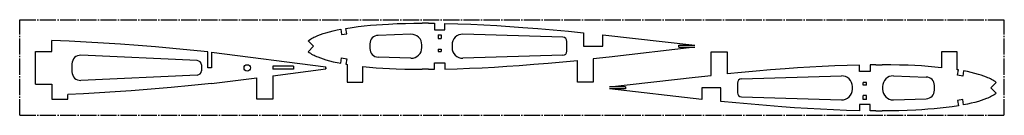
# Model space of a CAD drawing. Extents: x 2 to 932, y 8 to 98.
import ezdxf

# ---------------------------------------------------------------- set-up
doc = ezdxf.new("R2010")
doc.units = 0
doc.linetypes.add('SLD-ОСЕВАЯ', pattern=[19.05, 15.24, -1.27, 1.27, -1.27])
doc.linetypes.add('SLD-СПЛОШНАЯ', pattern=[0])
doc.layers.get('0').update_dxf_attribs({"linetype": 'CONTINUOUS'})

msp = doc.modelspace()

# ---------------------------------------------------------------- linework, layer by layer
at = {"color": 7, "linetype": 'SLD-ОСЕВАЯ'}
for p, q in [((2.49, 7.91), (2.49, 97.91)), ((2.49, 97.91), (932.49, 97.91)), ((932.49, 7.91), (932.49, 97.91)), ((291.72, 52.58), (291.72, 51.58)), ((2.49, 7.91), (932.49, 7.91))]:
    msp.add_line(p, q, dxfattribs=at)
at = {"color": 7, "linetype": 'SLD-СПЛОШНАЯ'}
for p, q in [((388.7, 94.66), (382.71, 94.67)), ((394.13, 94.62), (394.13, 88.51)), ((404.12, 88.51), (404.12, 94.46)), ((305.76, 88.95), (306.6, 83.94)), ((306.6, 83.94), (311.53, 84.76)), ((311.53, 84.76), (310.69, 89.81)), ((372.03, 84.18), (341, 83.17)), ((394.13, 88.51), (404.12, 88.51)), ((397.61, 83.73), (397.61, 80.19)), ((397.61, 83.73), (400.65, 83.73)), ((400.65, 83.73), (400.65, 80.19)), ((515.49, 81.45), (421.11, 84.22)), ((535.14, 85.64), (535.14, 72.93)), ((553.14, 83.8), (640.11, 73.93)), ((553.14, 72.93), (553.14, 83.8)), ((32.92, 68.08), (32.92, 78.32)), ((280.04, 72.93), (274.93, 78)), ((333.26, 75.17), (333.26, 70.69)), ((397.61, 80.19), (400.65, 80.19)), ((519.37, 68.41), (519.37, 77.45)), ((17.31, 37.14), (17.31, 68.08)), ((17.31, 68.08), (32.92, 68.08)), ((180.05, 52.58), (180.05, 67.75)), ((183.64, 67.38), (291.72, 53.58)), ((183.64, 67.38), (183.64, 52.58)), ((280.04, 72.93), (274.98, 67.82)), ((382.35, 71.67), (382.35, 74.19)), ((397.61, 70.29), (397.61, 67.89)), ((397.61, 70.29), (400.65, 70.29)), ((397.61, 67.89), (400.65, 67.89)), ((400.65, 70.29), (400.65, 67.89)), ((410.82, 74.22), (410.82, 71.64)), ((535.14, 72.93), (553.14, 72.93)), ((640.11, 71.93), (559.22, 62.74)), ((625.14, 73.93), (640.11, 73.93)), ((625.14, 71.93), (625.14, 73.93)), ((625.14, 71.93), (640.11, 71.93)), ((655.57, 67.66), (670.57, 67.66)), ((655.57, 45.49), (655.57, 67.66)), ((670.57, 67.66), (670.57, 47)), ((873.08, 67.66), (873.08, 52.74)), ((888.08, 67.66), (873.08, 67.66)), ((888.08, 50.75), (888.08, 67.66)), ((51.88, 56.4), (51.88, 48.75)), ((170.25, 59.37), (60.24, 64.39)), ((305.76, 56.91), (306.6, 61.93)), ((306.6, 61.93), (311.53, 61.1)), ((311.53, 61.1), (310.69, 56.06)), ((311.71, 55.89), (311.71, 38.98)), ((372.03, 61.68), (341, 62.69)), ((394.13, 51.24), (394.13, 57.36)), ((394.13, 57.36), (404.12, 57.36)), ((404.12, 57.36), (404.12, 51.41)), ((515.49, 64.42), (421.11, 61.64)), ((529.22, 38.98), (529.22, 59.64)), ((559.22, 62.74), (544.22, 61.15)), ((544.22, 61.15), (544.22, 38.98)), ((174.07, 55.37), (174.07, 49.79)), ((183.64, 52.58), (180.05, 52.58)), ((261.22, 54.27), (241.59, 54.27)), ((241.59, 54.27), (241.59, 51.24)), ((241.59, 45.17), (291.72, 51.58)), ((261.22, 51.24), (241.59, 51.24)), ((261.22, 54.27), (261.22, 51.24)), ((291.72, 51.58), (291.72, 53.58)), ((326.71, 38.98), (326.71, 53.9)), ((388.7, 51.2), (382.71, 51.19)), ((795.68, 49.28), (795.68, 55.23)), ((805.66, 49.28), (795.68, 49.28)), ((805.66, 55.4), (805.66, 49.28)), ((811.09, 55.44), (817.08, 55.45)), ((888.26, 45.54), (889.1, 50.58)), ((894.03, 49.73), (893.19, 44.71)), ((170.25, 45.79), (60.24, 40.76)), ((183.64, 37.77), (226.59, 43.26)), ((226.59, 23.11), (226.59, 43.26)), ((241.59, 45.17), (241.59, 23.11)), ((311.71, 38.98), (326.71, 38.98)), ((544.22, 38.98), (529.22, 38.98)), ((559.68, 34.71), (640.57, 43.9)), ((640.57, 43.9), (655.57, 45.49)), ((680.42, 38.23), (680.42, 29.19)), ((684.3, 42.22), (778.68, 45)), ((799.14, 36.35), (799.14, 38.75)), ((802.18, 38.75), (799.14, 38.75)), ((802.18, 36.35), (802.18, 38.75)), ((827.77, 44.96), (858.79, 43.95)), ((893.19, 44.71), (888.26, 45.54)), ((919.75, 33.71), (924.81, 38.82)), ((17.31, 37.14), (32.92, 37.14)), ((32.92, 37.14), (32.92, 26.83)), ((574.65, 34.71), (559.68, 34.71)), ((574.65, 32.71), (559.68, 32.71)), ((646.65, 22.84), (559.68, 32.71)), ((574.65, 34.71), (574.65, 32.71)), ((646.65, 33.71), (646.65, 22.84)), ((664.65, 33.71), (646.65, 33.71)), ((664.65, 21), (664.65, 33.71)), ((788.97, 32.42), (788.97, 35)), ((802.18, 36.35), (799.14, 36.35)), ((817.44, 34.97), (817.44, 32.45)), ((866.53, 31.47), (866.53, 35.95)), ((919.75, 33.71), (924.86, 28.64)), ((32.92, 26.83), (32.92, 23.11)), ((32.92, 23.11), (47.92, 23.11)), ((47.92, 23.11), (47.92, 27.49)), ((241.59, 23.11), (226.59, 23.11)), ((684.3, 25.19), (778.68, 22.42)), ((799.14, 22.91), (799.14, 26.45)), ((802.18, 26.45), (799.14, 26.45)), ((802.18, 22.91), (799.14, 22.91)), ((802.18, 22.91), (802.18, 26.45)), ((827.77, 22.46), (858.79, 23.47)), ((893.19, 22.7), (888.26, 21.88)), ((888.26, 21.88), (889.1, 16.83)), ((894.03, 17.69), (893.19, 22.7)), ((795.68, 18.13), (795.68, 12.18)), ((805.66, 18.13), (795.68, 18.13)), ((805.66, 12.02), (805.66, 18.13)), ((811.09, 11.98), (817.08, 11.97))]:
    msp.add_line(p, q, dxfattribs=at)
for points in [[(310.69, 89.81), (316.43, 90.68), (322.18, 91.44), (327.94, 92.1), (333.7, 92.66), (339.46, 93.14), (345.22, 93.55), (350.98, 93.88), (358.91, 94.23), (366.84, 94.47), (374.77, 94.61), (382.71, 94.67)], [(388.7, 94.66), (391.74, 94.64), (394.13, 94.62)], [(404.12, 94.46), (416.36, 94.12), (428.61, 93.66), (440.86, 93.07), (453.1, 92.38), (465.34, 91.59), (477.57, 90.72), (491.97, 89.59), (506.37, 88.36), (520.76, 87.04), (535.14, 85.64)], [(274.93, 78), (275.94, 78.81), (277.02, 79.55), (278.14, 80.22), (279.27, 80.84), (280.43, 81.42), (281.6, 81.96), (282.78, 82.48), (283.97, 82.97), (286.5, 83.94), (289.06, 84.83), (291.66, 85.64), (295.15, 86.62), (298.67, 87.48), (302.21, 88.26), (305.76, 88.95)], [(180.05, 67.75), (163.62, 69.39), (147.17, 70.91), (130.72, 72.32), (114.25, 73.61), (97.77, 74.79), (81.57, 75.84), (65.37, 76.78), (49.15, 77.6), (32.92, 78.32)], [(274.98, 67.82), (276, 67.01), (277.07, 66.28), (278.19, 65.61), (279.33, 65), (280.48, 64.42), (281.65, 63.88), (282.83, 63.36), (284.02, 62.87), (286.54, 61.91), (289.1, 61.03), (291.68, 60.22), (295.17, 59.24), (298.69, 58.38), (302.22, 57.61), (305.76, 56.91)], [(310.69, 56.06), (311.26, 55.96), (311.71, 55.89)], [(404.12, 51.41), (415.81, 51.72), (427.5, 52.16), (439.2, 52.71), (450.89, 53.35), (462.57, 54.09), (474.25, 54.9), (488, 55.95), (501.75, 57.1), (515.49, 58.33), (529.22, 59.64)], [(326.71, 53.9), (332.97, 53.27), (339.24, 52.74), (345.51, 52.3), (351.78, 51.94), (358.05, 51.66), (366.27, 51.4), (374.49, 51.25), (382.71, 51.19)], [(388.7, 51.2), (391.74, 51.22), (394.13, 51.24)], [(795.68, 55.23), (783.98, 54.92), (772.29, 54.48), (760.59, 53.93), (748.9, 53.29), (737.22, 52.55), (725.54, 51.74), (711.79, 50.69), (698.04, 49.54), (684.3, 48.31), (670.57, 47)], [(811.09, 55.44), (808.05, 55.42), (805.66, 55.4)], [(873.08, 52.74), (866.82, 53.37), (860.55, 53.9), (854.28, 54.34), (848.01, 54.7), (841.74, 54.98), (833.52, 55.24), (825.3, 55.39), (817.08, 55.45)], [(889.1, 50.58), (888.53, 50.68), (888.08, 50.75)], [(924.81, 38.82), (923.8, 39.63), (922.72, 40.36), (921.6, 41.03), (920.47, 41.64), (919.31, 42.22), (918.14, 42.76), (916.96, 43.28), (915.77, 43.77), (913.25, 44.73), (910.69, 45.61), (908.11, 46.42), (904.62, 47.4), (901.11, 48.26), (897.57, 49.04), (894.03, 49.73)], [(183.64, 37.77), (164.68, 35.87), (145.71, 34.11), (126.73, 32.51), (107.73, 31.06), (92.79, 30.03), (77.84, 29.09), (62.89, 28.24), (47.92, 27.49)], [(924.86, 28.64), (923.85, 27.83), (922.77, 27.09), (921.66, 26.42), (920.52, 25.8), (919.36, 25.22), (918.19, 24.68), (917.01, 24.16), (915.82, 23.67), (913.29, 22.7), (910.73, 21.81), (908.14, 21), (904.64, 20.02), (901.12, 19.16), (897.58, 18.38), (894.03, 17.69)], [(795.68, 12.18), (783.43, 12.52), (771.18, 12.99), (758.93, 13.57), (746.69, 14.26), (734.45, 15.05), (722.22, 15.92), (707.82, 17.05), (693.42, 18.28), (679.04, 19.6), (664.65, 21)], [(811.09, 11.98), (808.05, 12), (805.66, 12.02)], [(889.1, 16.83), (883.37, 15.96), (877.61, 15.2), (871.85, 14.54), (866.1, 13.98), (860.33, 13.5), (854.57, 13.09), (848.81, 12.76), (840.88, 12.41), (832.95, 12.17), (825.02, 12.03), (817.08, 11.97)]]:
    msp.add_lwpolyline(points, dxfattribs=at)
msp.add_circle((217.37, 52.58), 3, dxfattribs=at)
for centre, radius, start, end in [((372.35, 74.19), 10, 0, 91.87156), ((420.82, 74.22), 10, 88.3175, 180), ((341.26, 75.17), 8, 91.87156, 180), ((515.37, 77.45), 4, 0, 88.3175), ((341.26, 70.69), 8, 180, 268.12844), ((372.35, 71.67), 10, 268.12844, 0), ((420.82, 71.64), 10, 180, 271.6825), ((515.37, 68.41), 4, 271.6825, 0), ((59.88, 56.4), 8, 87.38362, 180), ((170.07, 55.37), 4, 0, 87.38362), ((59.88, 48.75), 8, 180, 272.61638), ((170.07, 49.79), 4, 272.61638, 0), ((684.42, 38.23), 4, 91.6825, 180), ((778.97, 35), 10, 0, 91.6825), ((827.44, 34.97), 10, 88.12844, 180), ((858.53, 35.95), 8, 0, 88.12844), ((684.42, 29.19), 4, 180, 268.3175), ((778.97, 32.42), 10, 268.3175, 0), ((827.44, 32.45), 10, 180, 271.87156), ((858.53, 31.47), 8, 271.87156, 0)]:
    msp.add_arc(centre, radius, start, end, dxfattribs=at)

doc.saveas('drawing.dxf')
